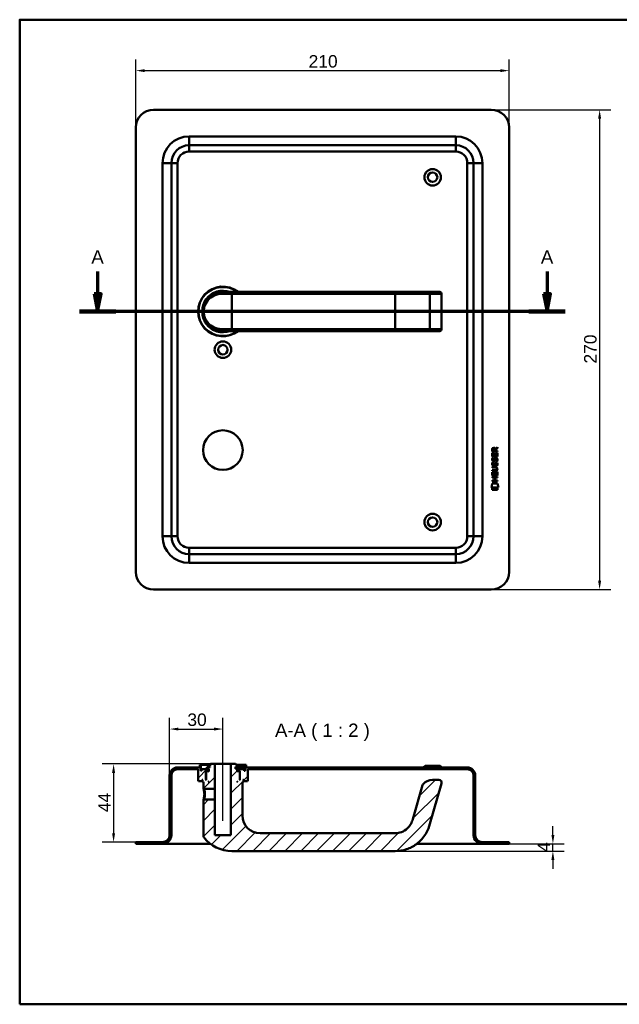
# Model space of a CAD drawing. Header units: millimetres. Extents: x 20 to 833, y 20 to 574.
# Tile 1 of 4: x 20 to 357, y 20 to 574. Entities that reach past the tile are written whole.
import ezdxf

# ---------------------------------------------------------------- set-up
doc = ezdxf.new("R2010")
doc.units = ezdxf.units.MM
doc.header["$LTSCALE"] = 2
for name, color, linetype, lineweight in [('Bemaßungen(DIN)', 7, 'Continuous', 25), ('Mittellinie(DIN)', 7, 'Continuous', 25), ('Schnittansichtslinien(DIN)', 7, 'Continuous', 70), ('Sichtbare Kanten(DIN)', 7, 'Continuous', 50), ('Sichtbare tangentiale Kanten(DIN)', 7, 'Continuous', 50), ('Skizziergeometrie(DIN)', 7, 'Continuous', 50), ('Symbole(DIN)', 7, 'Continuous', 25)]:
    doc.layers.add(name, color=color, linetype=linetype, lineweight=lineweight)
doc.layers.add('Schraffur', color=179, linetype='Continuous', lineweight=9, true_color=0x1e1e47)
doc.styles.add('Aktuell-DINGroßer Text', font='arial.ttf')
doc.styles.add('STANDARD-DIN~0', font='arial.ttf')
doc.dimstyles.new('CAD-LAN', dxfattribs={"dimscale": 2, "dimtxt": 3.5, "dimasz": 2.5, "dimexe": 3.175, "dimexo": 0, "dimgap": 0.8, "dimtad": 1, "dimrnd": 1e-08, "dimtxsty": 'STANDARD-DIN~0', "dimcen": 0.09, "dimdle": 10, "dimclrd": 250, "dimclre": 250, "dimclrt": 250, "dimadec": 0, "dimazin": 2, "dimtfac": 1, "dimtmove": 0, "dimatfit": 3, "dimfxl": 1, "dimtolj": 1, "dimtzin": 0, "dimlwd": 25, "dimlwe": 25, "dimarcsym": 0})

# ---------------------------------------------------------------- blocks, each defined once
blk = doc.blocks.new('Ränder Standardrahmen')
at = {"layer": 'Skizziergeometrie(DIN)', "flags": 128}
blk.add_lwpolyline([(10, 10), (10, 287), (410, 287), (410, 10), (10, 10)], dxfattribs=at)
blk = doc.blocks.new('*D22')
at = {"layer": 'Bemaßungen(DIN)', "color": 250, "linetype": 'Continuous', "lineweight": 25, "true_color": 0x3f3f3f, "transparency": 16777216}
for p, q in [((85.33, 513.33), (85.33, 551.68)), ((295.33, 513.33), (295.33, 551.68)), ((90.33, 545.33), (290.33, 545.33))]:
    blk.add_line(p, q, dxfattribs=at)
at = {"layer": 'Bemaßungen(DIN)', "color": 250, "linetype": 'Continuous', "true_color": 0x3f3f3f, "transparency": 16777216}
for points in [[(90.33, 546.16), (90.33, 544.5), (85.33, 545.33)], [(290.33, 546.16), (290.33, 544.5), (295.33, 545.33)]]:
    blk.add_solid(points, dxfattribs=at)
at = {"layer": 'Defpoints', "color": 0, "linetype": 'Continuous', "transparency": 16777216}
for p in [(295.33, 545.33), (85.33, 513.33), (295.33, 513.33)]:
    blk.add_point(p, dxfattribs=at)
at = {"layer": 'Bemaßungen(DIN)', "color": 250, "linetype": 'Continuous', "lineweight": 25, "true_color": 0x3f3f3f, "transparency": 16777216, "insert": (182.55, 554.08), "char_height": 7, "attachment_point": 1, "style": 'STANDARD-DIN~0'}
blk.add_mtext('\\A1;210', dxfattribs=at)
blk = doc.blocks.new('*D23')
at = {"layer": 'Bemaßungen(DIN)', "color": 250, "linetype": 'Continuous', "lineweight": 25, "true_color": 0x3f3f3f, "transparency": 16777216}
for p, q in [((285.33, 523.33), (352.62, 523.33)), ((346.27, 518.33), (346.27, 258.33)), ((285.33, 253.33), (352.62, 253.33))]:
    blk.add_line(p, q, dxfattribs=at)
at = {"layer": 'Bemaßungen(DIN)', "color": 250, "linetype": 'Continuous', "true_color": 0x3f3f3f, "transparency": 16777216}
for points in [[(345.43, 518.33), (347.1, 518.33), (346.27, 523.33)], [(345.43, 258.33), (347.1, 258.33), (346.27, 253.33)]]:
    blk.add_solid(points, dxfattribs=at)
at = {"layer": 'Defpoints', "color": 0, "linetype": 'Continuous', "transparency": 16777216}
for p in [(285.33, 523.33), (285.33, 253.33), (346.27, 253.33)]:
    blk.add_point(p, dxfattribs=at)
at = {"layer": 'Bemaßungen(DIN)', "color": 250, "linetype": 'Continuous', "lineweight": 25, "true_color": 0x3f3f3f, "transparency": 16777216, "insert": (337.52, 380.55), "char_height": 7, "attachment_point": 1, "rotation": 90, "style": 'STANDARD-DIN~0'}
blk.add_mtext('\\A1;270', dxfattribs=at)
blk = doc.blocks.new('2DTransSchnitt0')
at = {"layer": 'Schnittansichtslinien(DIN)', "linetype": 'Continuous'}
for p, q in [((31.92, 216.14), (31.92, 209.91)), ((158.36, 216.14), (158.36, 209.91)), ((30.92, 209.91), (31.92, 204.91)), ((32.92, 209.91), (30.92, 209.91)), ((31.92, 209.91), (31.92, 204.91)), ((31.92, 204.91), (32.92, 209.91)), ((157.36, 209.91), (158.36, 204.91)), ((159.36, 209.91), (157.36, 209.91)), ((158.36, 209.91), (158.36, 204.91)), ((158.36, 204.91), (159.36, 209.91)), ((163.46, 204.91), (26.82, 204.91))]:
    blk.add_line(p, q, dxfattribs=at)
at = {"layer": 'Schnittansichtslinien(DIN)', "linetype": 'Continuous', "lineweight": 140}
for p, q in [((37.02, 204.91), (26.82, 204.91)), ((163.46, 204.91), (153.26, 204.91))]:
    blk.add_line(p, q, dxfattribs=at)
at = {"layer": 'Schnittansichtslinien(DIN)', "linetype": 'Continuous', "flags": 128}
for points in [[(30.92, 209.91), (31.92, 204.91), (32.92, 209.91), (30.92, 209.91)], [(157.36, 209.91), (158.36, 204.91), (159.36, 209.91), (157.36, 209.91)]]:
    blk.add_lwpolyline(points, dxfattribs=at)
at = {"layer": 'Schnittansichtslinien(DIN)'}
for points in [[(30.92, 209.91), (31.92, 204.91), (32.92, 209.91), (30.92, 209.91)], [(157.36, 209.91), (158.36, 204.91), (159.36, 209.91), (157.36, 209.91)]]:
    blk.add_solid(points, dxfattribs=at)
at = {"layer": 'Schnittansichtslinien(DIN)', "char_height": 3.73, "attachment_point": 7, "style": 'Aktuell-DINGroßer Text'}
for insert in [(30.16, 218.41), (156.61, 218.41)]:
    blk.add_mtext('A', dxfattribs=dict(at, insert=insert))
blk = doc.blocks.new('*D25')
at = {"layer": 'Bemaßungen(DIN)', "color": 250, "linetype": 'Continuous', "lineweight": 25, "true_color": 0x3f3f3f, "transparency": 16777216}
for p, q in [((104.33, 148.74), (104.33, 181.23)), ((134.33, 160.24), (134.33, 181.23)), ((109.33, 174.88), (129.33, 174.88))]:
    blk.add_line(p, q, dxfattribs=at)
at = {"layer": 'Bemaßungen(DIN)', "color": 250, "linetype": 'Continuous', "true_color": 0x3f3f3f, "transparency": 16777216}
for points in [[(109.33, 175.71), (109.33, 174.04), (104.33, 174.88)], [(129.33, 175.71), (129.33, 174.04), (134.33, 174.88)]]:
    blk.add_solid(points, dxfattribs=at)
at = {"layer": 'Defpoints', "color": 0, "linetype": 'Continuous', "transparency": 16777216}
for p in [(134.33, 174.88), (134.33, 160.24), (104.33, 148.74)]:
    blk.add_point(p, dxfattribs=at)
at = {"layer": 'Bemaßungen(DIN)', "color": 250, "linetype": 'Continuous', "lineweight": 25, "true_color": 0x3f3f3f, "transparency": 16777216, "insert": (114.33, 183.63), "char_height": 7, "attachment_point": 1, "style": 'STANDARD-DIN~0'}
blk.add_mtext('\\A1;30', dxfattribs=at)
blk = doc.blocks.new('*D26')
at = {"layer": 'Bemaßungen(DIN)', "color": 250, "linetype": 'Continuous', "lineweight": 25, "true_color": 0x3f3f3f, "transparency": 16777216}
for p, q in [((127.33, 155.24), (66.48, 155.24)), ((72.83, 150.24), (72.83, 116.24)), ((85.33, 111.24), (66.48, 111.24))]:
    blk.add_line(p, q, dxfattribs=at)
at = {"layer": 'Bemaßungen(DIN)', "color": 250, "linetype": 'Continuous', "true_color": 0x3f3f3f, "transparency": 16777216}
for points in [[(71.99, 150.24), (73.66, 150.24), (72.83, 155.24)], [(71.99, 116.24), (73.66, 116.24), (72.83, 111.24)]]:
    blk.add_solid(points, dxfattribs=at)
at = {"layer": 'Defpoints', "color": 0, "linetype": 'Continuous', "transparency": 16777216}
for p in [(127.33, 155.24), (72.83, 111.24), (85.33, 111.24)]:
    blk.add_point(p, dxfattribs=at)
at = {"layer": 'Bemaßungen(DIN)', "color": 250, "linetype": 'Continuous', "lineweight": 25, "true_color": 0x3f3f3f, "transparency": 16777216, "insert": (64.23, 128.1), "char_height": 7, "attachment_point": 1, "rotation": 90, "style": 'STANDARD-DIN~0'}
blk.add_mtext('\\A1;44', dxfattribs=at)
blk = doc.blocks.new('*D27')
at = {"layer": 'Bemaßungen(DIN)', "color": 250, "linetype": 'Continuous', "lineweight": 25, "true_color": 0x3f3f3f, "transparency": 16777216}
for p, q in [((319.98, 115.24), (319.98, 120.24)), ((231.33, 106.24), (326.33, 106.24)), ((295.33, 110.24), (326.33, 110.24)), ((319.98, 106.24), (319.98, 110.24)), ((319.98, 101.24), (319.98, 96.24))]:
    blk.add_line(p, q, dxfattribs=at)
at = {"layer": 'Bemaßungen(DIN)', "color": 250, "linetype": 'Continuous', "true_color": 0x3f3f3f, "transparency": 16777216}
for points in [[(319.15, 115.24), (320.82, 115.24), (319.98, 110.24)], [(319.15, 101.24), (320.82, 101.24), (319.98, 106.24)]]:
    blk.add_solid(points, dxfattribs=at)
at = {"layer": 'Defpoints', "color": 0, "linetype": 'Continuous', "transparency": 16777216}
for p in [(231.33, 106.24), (295.33, 110.24), (319.98, 110.24)]:
    blk.add_point(p, dxfattribs=at)
at = {"layer": 'Bemaßungen(DIN)', "color": 250, "linetype": 'Continuous', "lineweight": 25, "true_color": 0x3f3f3f, "transparency": 16777216, "insert": (311.38, 105.82), "char_height": 7, "attachment_point": 1, "rotation": 90, "style": 'STANDARD-DIN~0'}
blk.add_mtext('\\A1;4', dxfattribs=at)

msp = doc.modelspace()

# ---------------------------------------------------------------- hatches: boundary and pattern name
at = {"layer": 'Schraffur'}
h = msp.add_hatch(dxfattribs=at)
h.set_pattern_fill('ANSI31', color=256, scale=50.8, style=0)
h.set_pattern_definition([(45, (0, 0), (-4.49013, 4.49013), [])])
edge = h.paths.add_edge_path()
edge.add_spline(control_points=[(123.697, 135.244), (123.636, 135.184), (123.574, 135.124), (123.45, 135.004), (123.388, 134.944), (123.326, 134.883)], knot_values=[-0.0518022, -0.0518022, -0.0518022, -0.0518022, -0.0259877, -0.0259877, 0, 0, 0, 0], degree=3, periodic=0)
edge.add_line((123.326, 134.883), (123.326, 114.584))
edge.add_spline(control_points=[(123.326, 114.584), (123.325, 114.501), (123.335, 114.387), (123.415, 114.156), (123.468, 114.058), (123.535, 113.97)], knot_values=[-0.0734722, -0.0734722, -0.0734722, -0.0734722, -0.033046, -0.033046, 0, 0, 0, 0], degree=3, periodic=0)
edge.add_ellipse((139.326, 126.244), major_axis=(-15.791, -12.274), ratio=1, start_angle=0, end_angle=52.14325)
edge.add_line((139.326, 106.244), (231.326, 106.244))
edge.add_spline(control_points=[(231.326, 106.244), (233.441, 106.244), (235.553, 106.588), (239.572, 107.906), (241.468, 108.877), (245.456, 111.811), (247.191, 113.833), (249.807, 118.165), (250.314, 119.903), (250.765, 121.476)], knot_values=[-1.628273, -1.628273, -1.628273, -1.628273, -1.286858, -1.286858, -0.9452926, -0.9452926, -0.491057, -0.491057, 0, 0, 0, 0], degree=3, periodic=0)
edge.add_line((250.765, 121.476), (257.318, 144.331))
edge.add_ellipse((255.876, 144.744), major_axis=(1.442, -0.413), ratio=1, start_angle=0, end_angle=106)
edge.add_line((255.876, 146.244), (252.173, 146.244))
edge.add_ellipse((252.173, 139.244), major_axis=(0, 7), ratio=1, start_angle=0, end_angle=48.30264)
edge.add_ellipse((248.066, 142.903), major_axis=(-1.12, 0.998), ratio=1, start_angle=0, end_angle=25.69736)
edge.add_line((246.624, 143.316), (241.152, 124.232))
edge.add_spline(control_points=[(241.152, 124.232), (240.868, 123.24), (240.493, 122.265), (239.674, 120.825), (239.077, 119.893), (237.132, 118.088), (236.05, 117.392), (233.644, 116.437), (232.418, 116.244), (231.326, 116.244)], knot_values=[-1.5570511, -1.5570511, -1.5570511, -1.5570511, -0.9847975, -0.9847975, -0.6392632, -0.6392632, -0.3276597, -0.3276597, 0, 0, 0, 0], degree=3, periodic=0)
edge.add_line((231.326, 116.244), (155.326, 116.244))
edge.add_ellipse((155.326, 126.244), major_axis=(0, -10), ratio=1, start_angle=270, end_angle=360, ccw=False)
edge.add_line((145.326, 126.244), (145.326, 145.244))
edge.add_line((145.326, 145.244), (145.626, 145.244))
edge.add_line((145.626, 145.244), (145.826, 145.444))
edge.add_line((145.826, 145.444), (145.826, 146.044))
edge.add_line((145.826, 146.044), (145.626, 146.244))
edge.add_line((145.626, 146.244), (145.926, 146.244))
edge.add_line((145.926, 146.244), (145.926, 145.744))
edge.add_line((145.926, 145.744), (146.026, 145.644))
edge.add_line((146.026, 145.644), (148.126, 145.644))
edge.add_line((148.126, 145.644), (148.326, 145.844))
edge.add_line((148.326, 145.844), (148.326, 152.244))
edge.add_line((148.326, 152.244), (271.826, 152.244))
edge.add_ellipse((271.826, 148.744), major_axis=(0, 3.5), ratio=1, start_angle=270, end_angle=360, ccw=False)
edge.add_line((275.326, 148.744), (275.326, 115.244))
edge.add_ellipse((280.326, 115.244), major_axis=(-5, 0), ratio=1, start_angle=0, end_angle=90)
edge.add_line((280.326, 110.244), (295.326, 110.244))
edge.add_line((295.326, 110.244), (295.326, 111.244))
edge.add_line((295.326, 111.244), (280.326, 111.244))
edge.add_ellipse((280.326, 115.244), major_axis=(0, -4), ratio=1, start_angle=270, end_angle=360, ccw=False)
edge.add_line((276.326, 115.244), (276.326, 148.744))
edge.add_ellipse((271.826, 148.744), major_axis=(4.5, 0), ratio=1, start_angle=0, end_angle=90)
edge.add_line((271.826, 153.244), (147.326, 153.244))
edge.add_line((147.326, 153.244), (147.326, 154.744))
edge.add_line((147.326, 154.744), (146.826, 154.744))
edge.add_line((146.826, 154.744), (146.826, 151.444))
edge.add_line((146.826, 151.444), (146.326, 151.444))
edge.add_line((146.326, 151.444), (146.326, 152.244))
edge.add_line((146.326, 152.244), (143.326, 152.244))
edge.add_line((143.326, 152.244), (143.326, 151.444))
edge.add_line((143.326, 151.444), (144.076, 151.444))
edge.add_line((144.076, 151.444), (143.876, 151.244))
edge.add_line((143.876, 151.244), (143.876, 146.444))
edge.add_line((143.876, 146.444), (144.076, 146.244))
edge.add_line((144.076, 146.244), (143.826, 146.244))
edge.add_line((143.826, 146.244), (143.826, 151.044))
edge.add_line((143.826, 151.044), (143.626, 151.244))
edge.add_line((143.626, 151.244), (142.526, 151.244))
edge.add_line((142.526, 151.244), (142.326, 151.044))
edge.add_line((142.326, 151.044), (142.326, 152.444))
edge.add_line((142.326, 152.444), (141.426, 152.444))
edge.add_line((141.426, 152.444), (141.426, 153.544))
edge.add_line((141.426, 153.544), (142.326, 153.544))
edge.add_line((142.326, 153.544), (142.326, 154.244))
edge.add_line((142.326, 154.244), (141.326, 155.244))
edge.add_line((141.326, 155.244), (138.826, 155.244))
edge.add_line((138.826, 155.244), (138.826, 115.244))
edge.add_line((138.826, 115.244), (129.826, 115.244))
edge.add_line((129.826, 115.244), (129.826, 135.244))
edge.add_line((129.826, 135.244), (123.697, 135.244))
h.paths.add_polyline_path([(142.526, 145.244), (142.326, 145.244), (142.326, 145.444)], flags=0)
edge = h.paths.add_edge_path()
edge.add_spline(control_points=[(123.326, 141.605), (123.389, 141.545), (123.451, 141.484), (123.575, 141.364), (123.637, 141.304), (123.699, 141.244)], knot_values=[-0.0519736, -0.0519736, -0.0519736, -0.0519736, -0.0259868, -0.0259868, -0.0001654, -0.0001654, -0.0001654, -0.0001654], degree=3, periodic=0)
edge.add_line((123.699, 141.244), (129.826, 141.244))
edge.add_line((129.826, 141.244), (129.826, 155.244))
edge.add_line((129.826, 155.244), (127.326, 155.244))
edge.add_line((127.326, 155.244), (126.326, 154.244))
edge.add_line((126.326, 154.244), (126.326, 153.544))
edge.add_line((126.326, 153.544), (127.226, 153.544))
edge.add_line((127.226, 153.544), (127.226, 153.344))
edge.add_line((127.226, 153.344), (125.309, 153.344))
edge.add_line((125.309, 153.344), (125.309, 152.444))
edge.add_line((125.309, 152.444), (126.326, 152.444))
edge.add_line((126.326, 152.444), (126.326, 151.044))
edge.add_line((126.326, 151.044), (126.126, 151.244))
edge.add_line((126.126, 151.244), (125.026, 151.244))
edge.add_line((125.026, 151.244), (124.826, 151.044))
edge.add_line((124.826, 151.044), (124.826, 146.244))
edge.add_line((124.826, 146.244), (124.576, 146.244))
edge.add_line((124.576, 146.244), (124.776, 146.444))
edge.add_line((124.776, 146.444), (124.776, 151.244))
edge.add_line((124.776, 151.244), (124.576, 151.444))
edge.add_line((124.576, 151.444), (125.326, 151.444))
edge.add_line((125.326, 151.444), (125.326, 152.244))
edge.add_line((125.326, 152.244), (122.326, 152.244))
edge.add_line((122.326, 152.244), (122.326, 151.444))
edge.add_line((122.326, 151.444), (121.826, 151.444))
edge.add_line((121.826, 151.444), (121.826, 154.744))
edge.add_line((121.826, 154.744), (121.326, 154.744))
edge.add_line((121.326, 154.744), (121.326, 153.244))
edge.add_line((121.326, 153.244), (108.826, 153.244))
edge.add_ellipse((108.826, 148.744), major_axis=(0, 4.5), ratio=1, start_angle=0, end_angle=90)
edge.add_line((104.326, 148.744), (104.326, 115.244))
edge.add_ellipse((100.326, 115.244), major_axis=(4, 0), ratio=1, start_angle=270, end_angle=360, ccw=False)
edge.add_line((100.326, 111.244), (85.326, 111.244))
edge.add_line((85.326, 111.244), (85.326, 110.244))
edge.add_line((85.326, 110.244), (100.326, 110.244))
edge.add_ellipse((100.326, 115.244), major_axis=(0, -5), ratio=1, start_angle=0, end_angle=90)
edge.add_line((105.326, 115.244), (105.326, 148.744))
edge.add_ellipse((108.826, 148.744), major_axis=(-3.5, 0), ratio=1, start_angle=270, end_angle=360, ccw=False)
edge.add_line((108.826, 152.244), (120.326, 152.244))
edge.add_line((120.326, 152.244), (120.326, 145.844))
edge.add_line((120.326, 145.844), (120.526, 145.644))
edge.add_line((120.526, 145.644), (122.626, 145.644))
edge.add_line((122.626, 145.644), (122.726, 145.744))
edge.add_line((122.726, 145.744), (122.726, 146.244))
edge.add_line((122.726, 146.244), (123.026, 146.244))
edge.add_line((123.026, 146.244), (122.826, 146.044))
edge.add_line((122.826, 146.044), (122.826, 145.444))
edge.add_line((122.826, 145.444), (123.026, 145.244))
edge.add_line((123.026, 145.244), (123.326, 145.244))
edge.add_line((123.326, 145.244), (123.326, 141.605))
h.paths.add_polyline_path([(126.326, 145.244), (126.126, 145.244), (126.326, 145.444)], flags=0)

# ---------------------------------------------------------------- linework, layer by layer
at = {"layer": 'Mittellinie(DIN)', "linetype": 'Continuous'}
msp.add_line((134.326, 123.244), (134.326, 160.244), dxfattribs=at)
at = {"layer": 'Sichtbare Kanten(DIN)'}
for p, q in [((285.326, 523.33), (95.326, 523.33)), ((85.326, 513.33), (85.326, 263.33)), ((295.326, 263.33), (295.326, 513.33)), ((265.326, 503.33), (115.326, 503.33)), ((105.326, 493.33), (105.326, 283.33)), ((275.326, 283.33), (275.326, 493.33)), ((134.326, 420.83), (139.326, 420.83)), ((231.326, 420.83), (139.326, 420.83)), ((249.804, 420.83), (231.326, 420.83)), ((256.357, 420.83), (249.804, 420.83)), ((256.357, 420.83), (256.376, 420.83)), ((257.376, 399.83), (257.376, 419.83)), ((139.326, 398.83), (134.326, 398.83)), ((139.326, 398.83), (231.326, 398.83)), ((231.326, 398.83), (249.804, 398.83)), ((249.804, 398.83), (256.357, 398.83)), ((249.887, 398.834), (249.887, 398.834)), ((256.376, 398.83), (256.357, 398.83)), ((287.541, 332.598), (288.735, 333.39)), ((288.736, 332.956), (287.595, 332.199)), ((288.735, 333.39), (288.736, 332.956)), ((285.879, 330.966), (285.879, 332.279)), ((288.737, 330.968), (285.879, 330.966)), ((285.881, 328.236), (285.879, 330.24)), ((285.879, 330.24), (286.228, 330.24)), ((288.74, 328.238), (285.881, 328.236)), ((286.054, 327.462), (286.393, 327.362)), ((286.227, 332.236), (286.228, 331.348)), ((286.228, 331.348), (287.246, 331.348)), ((286.228, 330.24), (286.229, 328.613)), ((286.229, 328.613), (287.124, 328.614)), ((287.124, 328.614), (287.123, 330.061)), ((287.123, 330.061), (287.471, 330.061)), ((287.246, 331.348), (287.245, 332.237)), ((287.471, 330.061), (287.472, 328.614)), ((287.472, 328.614), (288.391, 328.615)), ((287.595, 332.199), (287.595, 331.349)), ((287.595, 331.349), (288.737, 331.35)), ((287.983, 327.162), (287.971, 327.162)), ((288.389, 330.262), (288.738, 330.262)), ((288.391, 328.615), (288.389, 330.262)), ((288.737, 331.35), (288.737, 330.968)), ((288.738, 330.262), (288.74, 328.238)), ((285.886, 322.385), (287.531, 322.386)), ((285.886, 322.008), (285.886, 322.385)), ((287.556, 322.009), (285.886, 322.008)), ((286.056, 324.916), (286.395, 324.816)), ((286.253, 326.131), (286.26, 326.113)), ((286.255, 323.584), (286.262, 323.567)), ((286.936, 326.034), (286.947, 326.051)), ((286.939, 323.488), (286.949, 323.504)), ((287.985, 324.615), (287.973, 324.615)), ((285.887, 320.45), (287.557, 320.452)), ((285.887, 320.073), (285.887, 320.45)), ((287.533, 320.075), (285.887, 320.073)), ((285.889, 317.498), (285.888, 319.502)), ((285.888, 319.502), (286.236, 319.502)), ((288.748, 317.5), (285.889, 317.498)), ((285.889, 316.705), (288.747, 316.707)), ((285.889, 316.327), (285.889, 316.705)), ((287.132, 316.328), (285.889, 316.327)), ((286.236, 319.502), (286.238, 317.875)), ((286.238, 317.875), (287.132, 317.876)), ((287.132, 317.876), (287.131, 319.323)), ((287.131, 319.323), (287.48, 319.323)), ((287.133, 314.771), (287.132, 316.328)), ((287.48, 319.323), (287.481, 317.876)), ((287.481, 317.876), (288.399, 317.877)), ((288.748, 316.33), (287.489, 316.329)), ((287.489, 316.329), (287.49, 314.771)), ((288.398, 319.524), (288.746, 319.524)), ((288.399, 317.877), (288.398, 319.524)), ((288.437, 321.226), (288.437, 321.235)), ((288.746, 319.524), (288.748, 317.5)), ((288.747, 316.707), (288.748, 316.33)), ((285.365, 310.815), (285.821, 312.948)), ((289.28, 310.818), (285.365, 310.815)), ((285.821, 312.948), (288.827, 312.951)), ((285.825, 310.53), (288.822, 310.532)), ((285.826, 309.388), (285.825, 310.53)), ((285.89, 314.77), (287.133, 314.771)), ((285.891, 314.393), (285.89, 314.77)), ((288.749, 314.395), (285.891, 314.393)), ((287.49, 314.771), (288.749, 314.772)), ((288.749, 314.772), (288.749, 314.395)), ((288.822, 310.532), (288.823, 309.39)), ((288.827, 312.951), (289.28, 310.818)), ((288.823, 309.39), (285.826, 309.388)), ((115.326, 273.33), (265.326, 273.33)), ((95.326, 253.33), (285.326, 253.33)), ((127.326, 155.244), (126.326, 154.244)), ((129.826, 155.244), (127.326, 155.244)), ((129.826, 141.244), (129.826, 155.244)), ((129.826, 155.244), (138.826, 155.244)), ((141.326, 155.244), (138.826, 155.244)), ((138.826, 155.244), (138.826, 115.244)), ((142.326, 154.244), (141.326, 155.244)), ((121.326, 153.244), (108.826, 153.244)), ((108.826, 152.244), (120.326, 152.244)), ((120.326, 152.244), (120.326, 145.844)), ((121.826, 154.744), (121.326, 154.744)), ((121.326, 154.744), (121.326, 153.244)), ((121.826, 151.444), (121.826, 154.744)), ((121.826, 154.744), (126.826, 154.744)), ((122.326, 151.444), (121.826, 151.444)), ((125.326, 152.244), (122.326, 152.244)), ((122.326, 152.244), (122.326, 151.444)), ((124.776, 151.244), (124.576, 151.444)), ((124.576, 151.444), (125.326, 151.444)), ((124.776, 146.444), (124.776, 151.244)), ((124.776, 151.244), (125.026, 151.244)), ((125.026, 151.244), (124.826, 151.044)), ((124.826, 151.044), (124.826, 146.244)), ((126.126, 151.244), (125.026, 151.244)), ((127.226, 153.344), (125.309, 153.344)), ((125.309, 153.344), (125.309, 152.444)), ((125.309, 152.444), (126.326, 152.444)), ((125.326, 151.444), (125.326, 152.244)), ((125.326, 152.244), (126.326, 152.244)), ((126.326, 151.444), (125.326, 151.444)), ((126.326, 151.044), (126.126, 151.244)), ((126.326, 151.244), (126.126, 151.244)), ((126.326, 154.244), (126.326, 153.544)), ((126.326, 153.544), (127.226, 153.544)), ((126.326, 152.444), (126.326, 151.044)), ((127.226, 153.544), (127.226, 153.344)), ((141.426, 152.444), (141.426, 153.544)), ((141.426, 153.544), (142.326, 153.544)), ((142.584, 153.344), (141.426, 153.344)), ((142.326, 152.444), (141.426, 152.444)), ((141.826, 154.744), (146.826, 154.744)), ((142.326, 153.544), (142.326, 154.244)), ((142.326, 151.044), (142.326, 152.444)), ((142.326, 152.444), (142.584, 152.444)), ((142.326, 152.244), (143.326, 152.244)), ((143.326, 151.444), (142.326, 151.444)), ((142.526, 151.244), (142.326, 151.044)), ((142.526, 151.244), (142.326, 151.244)), ((143.626, 151.244), (142.526, 151.244)), ((146.284, 153.344), (142.584, 153.344)), ((142.584, 153.344), (142.584, 152.444)), ((142.584, 152.444), (146.284, 152.444)), ((146.326, 152.244), (143.326, 152.244)), ((143.326, 152.244), (143.326, 151.444)), ((143.326, 151.444), (144.076, 151.444)), ((143.826, 151.044), (143.626, 151.244)), ((143.626, 151.244), (143.876, 151.244)), ((143.826, 146.244), (143.826, 151.044)), ((144.076, 151.444), (143.876, 151.244)), ((143.876, 151.244), (143.876, 146.444)), ((146.284, 153.344), (146.284, 152.444)), ((146.326, 151.444), (146.326, 152.244)), ((146.826, 151.444), (146.326, 151.444)), ((147.326, 154.744), (146.826, 154.744)), ((146.826, 154.744), (146.826, 151.444)), ((147.326, 153.244), (147.326, 154.744)), ((271.826, 153.244), (147.326, 153.244)), ((148.326, 145.844), (148.326, 152.244)), ((148.326, 152.244), (271.826, 152.244)), ((248.076, 154.244), (247.076, 153.244)), ((248.076, 154.244), (256.576, 154.244)), ((256.576, 154.244), (257.576, 153.244)), ((104.326, 148.744), (104.326, 115.244)), ((105.326, 115.244), (105.326, 148.744)), ((120.326, 145.844), (120.526, 145.644)), ((120.526, 145.644), (122.626, 145.644)), ((122.626, 145.644), (122.726, 145.744)), ((122.626, 145.644), (122.826, 145.644)), ((122.726, 145.744), (122.726, 146.244)), ((122.726, 146.244), (123.026, 146.244)), ((122.826, 145.744), (122.726, 145.744)), ((123.026, 146.244), (122.826, 146.044)), ((122.826, 146.044), (122.826, 145.444)), ((122.826, 145.444), (123.026, 145.244)), ((123.026, 145.244), (123.326, 145.244)), ((123.326, 145.244), (123.326, 141.605)), ((124.576, 146.244), (124.776, 146.444)), ((124.826, 146.244), (124.576, 146.244)), ((124.826, 146.444), (124.776, 146.444)), ((126.126, 145.244), (126.326, 145.444)), ((126.326, 145.244), (126.126, 145.244)), ((126.326, 145.444), (126.326, 145.244)), ((142.326, 145.244), (142.326, 145.444)), ((142.326, 145.444), (142.526, 145.244)), ((142.526, 145.244), (142.326, 145.244)), ((143.876, 146.444), (143.826, 146.444)), ((144.076, 146.244), (143.826, 146.244)), ((143.876, 146.444), (144.076, 146.244)), ((145.326, 126.244), (145.326, 145.244)), ((145.326, 145.244), (145.626, 145.244)), ((145.826, 146.044), (145.626, 146.244)), ((145.626, 146.244), (145.926, 146.244)), ((145.626, 145.244), (145.826, 145.444)), ((145.826, 145.444), (145.826, 146.044)), ((145.926, 145.744), (145.826, 145.744)), ((145.826, 145.644), (146.026, 145.644)), ((145.926, 146.244), (145.926, 145.744)), ((145.926, 145.744), (146.026, 145.644)), ((146.026, 145.644), (148.126, 145.644)), ((148.126, 145.644), (148.326, 145.844)), ((250.765, 121.476), (257.318, 144.331)), ((255.876, 146.244), (252.173, 146.244)), ((275.326, 148.744), (275.326, 115.244)), ((276.326, 115.244), (276.326, 148.744)), ((123.327, 141.605), (123.699, 141.244)), ((123.699, 141.244), (129.826, 141.244)), ((129.826, 141.244), (129.826, 135.244)), ((246.624, 143.316), (241.152, 124.232)), ((123.698, 135.244), (123.326, 134.883)), ((123.326, 134.883), (123.326, 114.584)), ((129.826, 135.244), (123.697, 135.244)), ((129.826, 115.244), (129.826, 135.244)), ((100.326, 111.244), (85.326, 111.244)), ((85.326, 111.244), (85.326, 110.244)), ((138.826, 115.244), (129.826, 115.244)), ((231.326, 116.244), (155.326, 116.244)), ((295.326, 111.244), (280.326, 111.244)), ((295.326, 110.244), (295.326, 111.244)), ((85.326, 110.244), (100.326, 110.244)), ((100.326, 110.244), (115.326, 110.244)), ((127.326, 110.244), (115.326, 110.244)), ((139.326, 106.244), (231.326, 106.244)), ((265.326, 110.244), (243.325, 110.244)), ((265.326, 110.244), (280.326, 110.244)), ((280.326, 110.244), (295.326, 110.244))]:
    msp.add_line(p, q, dxfattribs=at)
for centre, radius in [((252.326, 485.33), 4.65), ((252.326, 485.33), 2.65), ((134.326, 388.33), 4.65), ((134.326, 388.33), 2.65), ((134.326, 331.83), 11.15), ((252.326, 291.33), 4.65), ((252.326, 291.33), 2.65)]:
    msp.add_circle(centre, radius, dxfattribs=at)
for centre, radius, start, end in [((95.326, 513.33), 10, 90, 180), ((285.326, 513.33), 10, 0, 90), ((115.326, 493.33), 10, 90, 180), ((265.326, 493.33), 10, 0, 90), ((134.326, 409.83), 14, 51.78679, 308.21321), ((134.326, 409.83), 13.8, 52.8542, 307.1458), ((134.326, 409.83), 11.7, 70.08028, 289.91972), ((134.326, 409.83), 11.6, 71.49137, 288.50863), ((134.326, 409.83), 11.5, 73.04257, 286.95743), ((134.326, 409.83), 11.3, 76.76803, 283.23197), ((256.376, 419.83), 1, 0, 90), ((256.376, 399.83), 1, 270, 0), ((115.326, 283.33), 10, 180, 270), ((265.326, 283.33), 10, 270, 0), ((95.326, 263.33), 10, 180, 270), ((285.326, 263.33), 10, 270, 0), ((108.826, 148.744), 4.5, 90, 180), ((108.826, 148.744), 3.5, 90, 180), ((271.826, 148.744), 4.5, 0, 90), ((271.826, 148.744), 3.5, 0, 90), ((252.173, 139.244), 7, 90, 138.30264), ((255.876, 144.744), 1.5, 344, 90), ((248.066, 142.903), 1.5, 138.30264, 164), ((155.326, 126.244), 10, 180, 270), ((100.326, 115.244), 4, 270, 0), ((100.326, 115.244), 5, 270, 0), ((139.326, 126.244), 20, 217.85675, 270), ((280.326, 115.244), 5, 180, 270), ((280.326, 115.244), 4, 180, 270)]:
    msp.add_arc(centre, radius, start, end, dxfattribs=at)
for centre, major_axis, ratio, start_param, end_param in [((287.407, 331.465), (0.979, -1.273), 0.5180415, 2.7627686, 3.7355131), ((286.014, 331.382), (1.239, 1.642), 0.5994938, 5.878165, 6.7089725), ((287.326, 325.474), (-0.837, -1.644), 0.4591024, 2.8345951, 3.3559829), ((287.514, 329.243), (-1.098, -3.298), 0.2312948, 5.9540546, 6.015014), ((287.601, 326.944), (-1.186, -3.542), 0.2215161, 5.9678979, 6.0270389), ((286.996, 326.926), (-0.573, -1.005), 0.5438409, 5.8950231, 6.3553168), ((287.006, 324.388), (-0.581, -1.013), 0.541605, 5.8985019, 6.3563332), ((286.878, 326.058), (-0.098, -0.14), 0.3641716, 1.3429, 1.6509781), ((286.88, 323.512), (-0.098, -0.14), 0.3641716, 1.3429, 1.6509781), ((283.718, 317.706), (4.807, 4.32), 0.3742661, 5.9599282, 6.6783921), ((287.329, 322.93), (-0.835, -1.642), 0.4594521, 2.8344186, 3.3561114), ((283.71, 324.751), (4.815, -4.315), 0.3742014, 5.888113, 6.6064523), ((264.972, 341.025), (23.299, -20.324), 0.1371339, 6.127502, 6.402435)]:
    msp.add_ellipse(centre, major_axis=major_axis, ratio=ratio, start_param=start_param, end_param=end_param, dxfattribs=at)
for points, knots in [([(134.326, 420.83), (133.46, 420.83), (131.746, 420.622), (128.662, 419.496), (125.592, 417.032), (123.676, 413.43), (123.21, 409.839), (123.494, 407.602), (124, 405.97), (124.664, 404.463), (126.191, 402.144), (128.662, 400.163), (131.748, 399.037), (133.46, 398.83), (134.326, 398.83)], [-3.4261334, -3.4261334, -3.4261334, -3.4261334, -3.1814096, -2.9366858, -2.4472382, -1.9577905, -1.7130667, -1.4683429, -1.345981, -1.2236191, -0.9788953, -0.4894476, -0.2447238, 0, 0, 0, 0]), ([(288.437, 321.235), (288.437, 321.282), (288.434, 321.329), (288.418, 321.464), (288.395, 321.552), (288.321, 321.702), (288.274, 321.764), (288.154, 321.869), (288.083, 321.909), (287.866, 321.992), (287.706, 322.01), (287.556, 322.009)], [0, 0, 0, 0, 0.01400423, 0.01400423, 0.0408947, 0.0408947, 0.06439039, 0.06439039, 0.08887549, 0.08887549, 0.13413559, 0.13413559, 0.13413559, 0.13413559]), ([(123.327, 141.605), (123.327, 141.605), (123.35, 141.533), (123.443, 141.238), (123.683, 140.372), (123.89, 139.253), (123.891, 138.244), (123.891, 138.244), (123.891, 138.244), (123.891, 138.244)], [-0.52855511, -0.52855511, -0.52855511, -0.52855511, -0.45322919, -0.33992189, -0.30215279, 0, 0, 0, 0.00002695, 0.00002695, 0.00002695, 0.00002695]), ([(124.244, 138.244), (124.244, 138.244), (124.244, 138.244), (124.244, 138.244), (124.242, 139.145), (124.065, 140.032), (123.908, 140.588), (123.888, 140.658), (123.869, 140.722), (123.85, 140.782), (123.796, 140.961), (123.751, 141.092), (123.725, 141.168), (123.708, 141.218), (123.699, 141.244), (123.699, 141.244)], [2.11504249, 2.11504249, 2.11504249, 2.11504249, 2.11506954, 2.11506954, 2.11506954, 2.41722233, 2.41722233, 2.41722233, 2.45499143, 2.45499143, 2.45499143, 2.56829872, 2.56829872, 2.56829872, 2.6438734, 2.6438734, 2.6438734, 2.6438734]), ([(123.891, 138.244), (123.892, 137.74), (123.803, 136.723), (123.532, 135.532), (123.354, 134.969), (123.326, 134.884), (123.326, 134.883)], [-2.11504258, -2.11504258, -2.11504258, -2.11504258, -1.96399314, -1.81291674, -1.66184035, -1.58650156, -1.58650156, -1.58650156, -1.58650156]), ([(123.697, 135.244), (123.698, 135.244), (123.707, 135.27), (123.724, 135.32), (123.759, 135.421), (123.828, 135.621), (123.906, 135.899), (123.984, 136.177), (124.071, 136.532), (124.136, 136.936), (124.201, 137.34), (124.245, 137.794), (124.244, 138.244)], [3.70156359, 3.70156359, 3.70156359, 3.70156359, 3.77690989, 3.77690989, 3.77690989, 3.92798628, 3.92798628, 3.92798628, 4.07906268, 4.07906268, 4.07906268, 4.23011202, 4.23011202, 4.23011202, 4.23011202]), ([(241.152, 124.232), (240.868, 123.24), (240.493, 122.265), (239.674, 120.825), (239.077, 119.893), (237.132, 118.088), (236.05, 117.392), (233.644, 116.437), (232.418, 116.244), (231.326, 116.244)], [-1.5570511, -1.5570511, -1.5570511, -1.5570511, -0.9847975, -0.9847975, -0.6392632, -0.6392632, -0.3276597, -0.3276597, 0, 0, 0, 0]), ([(231.326, 106.244), (233.441, 106.244), (235.553, 106.588), (239.572, 107.906), (241.468, 108.877), (245.456, 111.811), (247.191, 113.833), (249.807, 118.165), (250.314, 119.903), (250.765, 121.476)], [-1.628273, -1.628273, -1.628273, -1.628273, -1.286858, -1.286858, -0.9452926, -0.9452926, -0.491057, -0.491057, 0, 0, 0, 0]), ([(123.325, 114.584), (123.325, 114.501), (123.335, 114.387), (123.415, 114.156), (123.468, 114.058), (123.535, 113.97)], [-0.073472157, -0.073472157, -0.073472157, -0.073472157, -0.033045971, -0.033045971, 0, 0, 0, 0])]:
    msp.add_open_spline(points, degree=3, knots=knots, dxfattribs=at)
for points in [[(285.879, 332.279), (285.892, 332.721), (286.124, 333.183), (286.737, 333.184)], [(287.245, 332.237), (287.245, 332.51), (287.157, 332.835), (286.742, 332.835)], [(285.854, 326.786), (285.872, 326.925), (285.913, 327.132), (285.983, 327.305)], [(285.983, 327.305), (286.003, 327.354), (286.054, 327.462), (286.054, 327.462)], [(286.239, 326.898), (286.175, 326.645), (286.169, 326.421), (286.228, 326.205)], [(286.393, 327.362), (286.393, 327.362), (286.273, 327.035), (286.239, 326.898)], [(287.127, 326.57), (287.211, 326.938), (287.312, 327.149), (287.453, 327.317)], [(287.453, 327.317), (287.546, 327.427), (287.676, 327.5), (287.856, 327.524)], [(287.7, 327.044), (287.63, 326.955), (287.569, 326.817), (287.515, 326.618)], [(287.971, 327.162), (287.85, 327.162), (287.774, 327.129), (287.7, 327.044)], [(287.856, 327.524), (288.143, 327.563), (288.426, 327.463), (288.62, 327.147)], [(288.39, 326.119), (288.459, 326.452), (288.458, 326.728), (288.352, 326.925)], [(288.62, 327.147), (288.731, 326.966), (288.785, 326.747), (288.785, 326.478)], [(285.933, 325.983), (285.842, 326.224), (285.813, 326.457), (285.854, 326.786)], [(285.935, 323.437), (285.844, 323.677), (285.815, 323.911), (285.856, 324.239)], [(285.856, 324.239), (285.874, 324.378), (285.915, 324.585), (285.985, 324.758)], [(286.493, 325.524), (286.269, 325.556), (286.039, 325.701), (285.933, 325.983)], [(286.495, 322.977), (286.271, 323.01), (286.041, 323.155), (285.935, 323.437)], [(285.985, 324.758), (286.005, 324.808), (286.056, 324.915), (286.056, 324.916)], [(286.241, 324.351), (286.177, 324.098), (286.171, 323.874), (286.23, 323.658)], [(286.395, 324.816), (286.395, 324.816), (286.275, 324.489), (286.241, 324.351)], [(286.465, 325.901), (286.612, 325.841), (286.8, 325.877), (286.905, 325.992)], [(286.467, 323.354), (286.614, 323.295), (286.802, 323.331), (286.907, 323.446)], [(286.648, 325.511), (286.547, 325.512), (286.526, 325.519), (286.493, 325.524)], [(286.65, 322.965), (286.549, 322.966), (286.528, 322.972), (286.495, 322.977)], [(287.275, 325.877), (287.16, 325.667), (286.965, 325.508), (286.648, 325.511)], [(287.277, 323.33), (287.162, 323.12), (286.967, 322.961), (286.65, 322.965)], [(286.947, 326.051), (287.016, 326.161), (287.072, 326.324), (287.127, 326.57)], [(286.949, 323.504), (287.018, 323.614), (287.075, 323.778), (287.129, 324.023)], [(287.129, 324.023), (287.213, 324.391), (287.314, 324.602), (287.455, 324.77)], [(287.467, 326.42), (287.413, 326.18), (287.35, 326.015), (287.275, 325.877)], [(287.469, 323.873), (287.415, 323.633), (287.352, 323.468), (287.277, 323.33)], [(287.455, 324.77), (287.548, 324.881), (287.678, 324.953), (287.858, 324.977)], [(287.515, 326.618), (287.507, 326.588), (287.467, 326.422), (287.467, 326.42)], [(287.517, 324.072), (287.509, 324.042), (287.469, 323.876), (287.469, 323.873)], [(287.702, 324.497), (287.632, 324.408), (287.571, 324.27), (287.517, 324.072)], [(287.973, 324.615), (287.852, 324.615), (287.776, 324.583), (287.702, 324.497)], [(287.858, 324.977), (288.145, 325.016), (288.428, 324.916), (288.622, 324.6)], [(288.178, 325.58), (288.178, 325.58), (288.332, 325.834), (288.39, 326.119)], [(288.546, 325.493), (288.526, 325.498), (288.178, 325.58), (288.178, 325.58)], [(288.18, 323.033), (288.18, 323.033), (288.334, 323.287), (288.393, 323.572)], [(288.548, 322.947), (288.528, 322.952), (288.18, 323.033), (288.18, 323.033)], [(288.393, 323.572), (288.461, 323.905), (288.46, 324.181), (288.354, 324.378)], [(288.77, 326.212), (288.741, 325.881), (288.583, 325.551), (288.546, 325.493)], [(288.772, 323.666), (288.743, 323.335), (288.585, 323.005), (288.548, 322.947)], [(288.622, 324.6), (288.733, 324.42), (288.787, 324.201), (288.787, 323.931)], [(288.785, 326.478), (288.785, 326.393), (288.778, 326.307), (288.77, 326.212)], [(288.787, 323.931), (288.787, 323.846), (288.78, 323.761), (288.772, 323.666)]]:
    msp.add_open_spline(points, degree=3, dxfattribs=at)
at = {"layer": 'Sichtbare tangentiale Kanten(DIN)'}
for p, q in [((115.326, 508.33), (115.326, 503.33)), ((115.326, 508.33), (265.326, 508.33)), ((265.326, 503.33), (265.326, 508.33)), ((115.326, 499.83), (115.326, 503.33)), ((265.326, 499.83), (115.326, 499.83)), ((265.326, 503.33), (265.326, 499.83)), ((100.326, 493.33), (105.326, 493.33)), ((100.326, 283.33), (100.326, 493.33)), ((108.826, 493.33), (105.326, 493.33)), ((108.826, 493.33), (108.826, 283.33)), ((271.826, 493.33), (275.326, 493.33)), ((271.826, 283.33), (271.826, 493.33)), ((280.326, 493.33), (275.326, 493.33)), ((280.326, 493.33), (280.326, 283.33)), ((139.326, 419.83), (134.063, 419.83)), ((139.326, 420.83), (139.326, 419.83)), ((139.326, 419.83), (231.326, 419.83)), ((139.326, 399.83), (139.326, 419.83)), ((231.326, 420.83), (231.326, 419.83)), ((231.326, 419.83), (250.765, 419.83)), ((231.326, 399.83), (231.326, 419.83)), ((250.765, 419.83), (250.765, 399.83)), ((250.765, 419.83), (257.318, 419.83)), ((257.318, 419.83), (257.318, 399.83)), ((257.376, 419.83), (257.318, 419.83)), ((123.89, 406.352), (123.891, 406.352)), ((134.063, 399.83), (139.326, 399.83)), ((231.326, 399.83), (139.326, 399.83)), ((139.326, 398.83), (139.326, 399.83)), ((250.765, 399.83), (231.326, 399.83)), ((231.326, 398.83), (231.326, 399.83)), ((257.318, 399.83), (250.765, 399.83)), ((257.318, 399.83), (257.376, 399.83)), ((100.326, 283.33), (105.326, 283.33)), ((108.826, 283.33), (105.326, 283.33)), ((271.826, 283.33), (275.326, 283.33)), ((280.326, 283.33), (275.326, 283.33)), ((115.326, 276.83), (265.326, 276.83)), ((115.326, 276.83), (115.326, 273.33)), ((115.326, 268.33), (115.326, 273.33)), ((265.326, 276.83), (265.326, 273.33)), ((265.326, 268.33), (265.326, 273.33)), ((265.326, 268.33), (115.326, 268.33))]:
    msp.add_line(p, q, dxfattribs=at)
for centre, radius, start, end in [((115.326, 493.33), 15, 90, 180), ((265.326, 493.33), 15, 0, 90), ((115.326, 493.33), 6.5, 90, 180), ((265.326, 493.33), 6.5, 0, 90), ((115.326, 283.33), 15, 180, 270), ((115.326, 283.33), 6.5, 180, 270), ((265.326, 283.33), 6.5, 270, 0), ((265.326, 283.33), 15, 270, 0)]:
    msp.add_arc(centre, radius, start, end, dxfattribs=at)
for centre, major_axis, ratio, start_param, end_param in [((134.326, 419.83), (0, 1), 0.2631579, 0, 1.5707963), ((249.804, 419.83), (0, 1), 0.9612617, 4.712389, 6.2831853), ((256.357, 419.83), (0, 1), 0.9612617, 4.712389, 6.2831853), ((134.326, 399.83), (0, -1), 0.2631579, 4.712389, 6.2831853), ((249.804, 399.83), (0, -1), 0.9612617, 0, 1.5707963), ((256.357, 399.83), (0, -1), 0.9612617, 0, 1.5707963)]:
    msp.add_ellipse(centre, major_axis=major_axis, ratio=ratio, start_param=start_param, end_param=end_param, dxfattribs=at)
msp.add_open_spline([(134.063, 399.83), (133.234, 399.83), (132.415, 399.924), (131.636, 400.099), (130.858, 400.274), (130.119, 400.53), (129.43, 400.851), (128.051, 401.492), (126.869, 402.393), (125.919, 403.496), (125.443, 404.048), (125.025, 404.65), (124.675, 405.307), (124.499, 405.636), (124.341, 405.979), (124.201, 406.335), (124.061, 406.692), (123.939, 407.063), (123.841, 407.446), (123.643, 408.212), (123.534, 409.025), (123.535, 409.84), (123.536, 410.655), (123.649, 411.471), (123.845, 412.233), (124.237, 413.758), (124.971, 415.068), (125.927, 416.171), (126.883, 417.274), (128.055, 418.17), (129.431, 418.809), (130.118, 419.129), (130.856, 419.385), (131.635, 419.56), (132.414, 419.735), (133.234, 419.83), (134.063, 419.83)], degree=3, knots=[0, 0, 0, 0, 0.2447238, 0.2447238, 0.2447238, 0.4894476, 0.4894476, 0.4894476, 0.9788953, 0.9788953, 0.9788953, 1.2236191, 1.2236191, 1.2236191, 1.345981, 1.345981, 1.345981, 1.4683429, 1.4683429, 1.4683429, 1.7130667, 1.7130667, 1.7130667, 1.9577905, 1.9577905, 1.9577905, 2.4472382, 2.4472382, 2.4472382, 2.9366858, 2.9366858, 2.9366858, 3.1814096, 3.1814096, 3.1814096, 3.4261334, 3.4261334, 3.4261334, 3.4261334], dxfattribs=at)

# ---------------------------------------------------------------- block references
at = {"xscale": 2, "yscale": 2, "zscale": 2}
msp.add_blockref('Ränder Standardrahmen', (0, 0), dxfattribs=at)
at = {"layer": 'Schnittansichtslinien(DIN)', "xscale": 2, "yscale": 2, "zscale": 2}
msp.add_blockref('2DTransSchnitt0', (0, 0), dxfattribs=at)

# ---------------------------------------------------------------- texts
at = {"layer": 'Symbole(DIN)', "color": 7, "insert": (163.654, 168.244), "char_height": 7.4676, "attachment_point": 7, "style": 'Aktuell-DINGroßer Text'}
msp.add_mtext('A-A ( 1 : 2 )', dxfattribs=at)

# ---------------------------------------------------------------- dimensions: what is measured, and where the dimension line sits
at = {"layer": 'Bemaßungen(DIN)', "color": 250, "linetype": 'Continuous', "lineweight": 25, "true_color": 0x3f3f3f}
for base, p1, p2, angle, override, picture, middle in [((295.326, 545.33), (85.326, 513.33), (295.326, 513.33), 180, {"dimgap": 0.8, "dimdec": 2, "dimtol": 0, "dimlim": 0, "dimtp": 0, "dimtm": 0, "dimtdec": 2, "dimtofl": 0, "dimatfit": 1}, '*D22', (190.326, 545.33)), ((346.266, 253.33), (285.326, 523.33), (285.326, 253.33), 90, {"dimgap": 0.8, "dimdec": 2, "dimtol": 0, "dimlim": 0, "dimtp": 0, "dimtm": 0, "dimtdec": 2, "dimtofl": 0, "dimatfit": 1}, '*D23', (346.266, 388.33)), ((134.326, 174.878), (104.326, 148.744), (134.326, 160.244), 180, {"dimgap": 0.8, "dimdec": 2, "dimtol": 0, "dimlim": 0, "dimtp": 0, "dimtm": 0, "dimtdec": 2, "dimtofl": 0, "dimatfit": 1}, '*D25', (119.326, 174.878)), ((72.826, 111.244), (127.326, 155.244), (85.326, 111.244), 90, {"dimgap": 0.8, "dimdec": 2, "dimtol": 0, "dimlim": 0, "dimtp": 0, "dimtm": 0, "dimtdec": 2, "dimtofl": 0, "dimatfit": 1}, '*D26', (72.826, 133.244)), ((319.984, 110.244), (231.326, 106.244), (295.326, 110.244), 270, {"dimgap": 0.8, "dimdec": 2, "dimtol": 0, "dimlim": 0, "dimtp": 0, "dimtm": 0, "dimtdec": 2, "dimtofl": 1, "dimatfit": 1}, '*D27', (319.984, 108.244))]:
    dim = msp.add_linear_dim(base=base, p1=p1, p2=p2, angle=angle, dimstyle='CAD-LAN', override=override, dxfattribs=at)
    dim.commit()
    dim.dimension.update_dxf_attribs({"geometry": picture, "text_midpoint": middle, "dimtype": 160})

doc.saveas('drawing.dxf')
